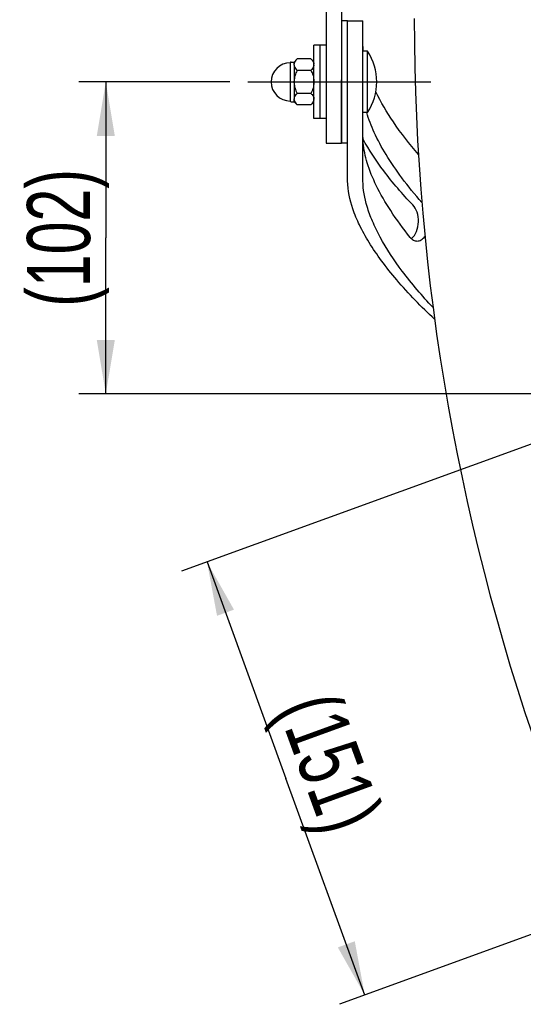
# Model space of a CAD drawing. Extents: x 0 to 594, y 0 to 420.
# Tile 46 of 64: x 437 to 465, y 111 to 166. Entities that reach past the tile are written whole.
import ezdxf

# ---------------------------------------------------------------- set-up
doc = ezdxf.new("R2010")
doc.units = 0
doc.header["$LTSCALE"] = 32.67
doc.linetypes.add('CENTER', pattern=[0.6, 0.375, -0.075, 0.075, -0.075])
doc.layers.get('0').update_dxf_attribs({"linetype": 'CONTINUOUS'})
for name, color, linetype in [('100317_DXF_AXIS', 7, 'CONTINUOUS'), ('100317_DXF_CONTINUOUS_LINE', 7, 'CONTINUOUS'), ('122260_DXF_CONTINUOUS_LINE', 7, 'CONTINUOUS'), ('126056_DXF_CONTINUOUS_LINE', 7, 'CONTINUOUS'), ('142473_DXF_CONTINUOUS_LINE', 7, 'CONTINUOUS'), ('142700_DXF_CONTINUOUS_LINE', 7, 'CONTINUOUS'), ('143004_DXF_CONTINUOUS_LINE', 7, 'CONTINUOUS'), ('143145_DXF_CONTINUOUS_LINE', 7, 'CONTINUOUS'), ('144354_DXF_CONTINUOUS_LINE', 7, 'CONTINUOUS'), ('PRX_3000-160_2D_DWG_DXF_BA', 7, 'CONTINUOUS')]:
    doc.layers.add(name, color=color, linetype=linetype)
doc.styles.get("Standard").update_dxf_attribs({"font": 'txt', "width": 0.7})
doc.dimstyles.new('DIMSTYLE_3', dxfattribs={"dimtxt": 3.5, "dimasz": 3, "dimexe": 1.5, "dimexo": 1, "dimgap": 0.875, "dimtad": 1, "dimdec": 0, "dimlfac": 5.882353, "dimtxsty": 'STANDARD', "dimblk": '_ARROW_FILLED', "dimblk1": '_ARROW_FILLED', "dimblk2": '_ARROW_FILLED', "dimcen": 0.09, "dimazin": 3, "dimtp": 0.5, "dimtm": 0.5, "dimtfac": 1, "dimtdec": 0, "dimtofl": 0, "dimtmove": 0, "dimatfit": 3, "dimtolj": 1})
doc.dimstyles.new('DIMSTYLE_4', dxfattribs={"dimtxt": 3.5, "dimasz": 3, "dimexe": 1.5, "dimexo": 1, "dimgap": 0.875, "dimtad": 1, "dimdec": 3, "dimlfac": 5.882353, "dimtxsty": 'STANDARD', "dimblk": '_ARROW_FILLED', "dimblk1": '_ARROW_FILLED', "dimblk2": '_ARROW_FILLED', "dimcen": 0.09, "dimazin": 3, "dimtp": 0.3, "dimtm": 0.3, "dimtfac": 1, "dimtdec": 0, "dimtofl": 0, "dimtmove": 0, "dimatfit": 3, "dimtolj": 1})
doc.dimstyles.new('DIMSTYLE_5', dxfattribs={"dimtxt": 3.5, "dimasz": 3, "dimexe": 1.5, "dimexo": 1, "dimgap": 0.875, "dimtad": 1, "dimdec": 0, "dimlfac": 5.882353, "dimtxsty": 'STANDARD', "dimblk": '_ARROW_FILLED', "dimblk1": '_ARROW_FILLED', "dimblk2": '_ARROW_FILLED', "dimcen": 0.09, "dimazin": 3, "dimtp": 1.2, "dimtm": 1.2, "dimtfac": 1, "dimtdec": 0, "dimtofl": 0, "dimtmove": 0, "dimatfit": 3, "dimtolj": 1})

# ---------------------------------------------------------------- blocks, each defined once
blk = doc.blocks.new('_ARROW_FILLED')
at = {"color": 0, "linetype": 'BYBLOCK'}
blk.add_solid([(0, 0), (-1, 0.167), (-1, -0.167)], dxfattribs=at)
blk = doc.blocks.new('*D4')
at = {"layer": 'PRX_3000-160_2D_DWG_DXF_BA', "color": 2, "linetype": 'CONTINUOUS'}
for p, q in [((471.713, 144.5), (445.585, 134.991)), ((446.994, 135.504), (451.374, 123.47)), ((455.754, 111.437), (451.374, 123.47)), ((466.046, 115.183), (454.344, 110.924))]:
    blk.add_line(p, q, dxfattribs=at)
at = {"layer": 'PRX_3000-160_2D_DWG_DXF_BA', "color": 2, "linetype": 'CONTINUOUS', "xscale": 3, "yscale": 3, "zscale": 3}
for p, rotation in [((446.994, 135.504), 110), ((455.754, 111.437), 290)]:
    blk.add_blockref('_ARROW_FILLED', p, dxfattribs=dict(at, rotation=rotation))
at = {"layer": 'PRX_3000-160_2D_DWG_DXF_BA', "color": 2, "linetype": 'CONTINUOUS', "insert": (455.485, 124.967), "char_height": 3.5, "width": 14.25, "attachment_point": 2, "rotation": 290}
blk.add_mtext('(151)', dxfattribs=at)
blk = doc.blocks.new('*D5')
at = {"layer": 'PRX_3000-160_2D_DWG_DXF_BA', "color": 2, "linetype": 'CONTINUOUS'}
for p, q in [((448.253, 162.182), (439.874, 162.182)), ((441.374, 162.182), (441.374, 153.512)), ((441.374, 144.842), (441.374, 153.512)), ((468.228, 144.842), (439.874, 144.842))]:
    blk.add_line(p, q, dxfattribs=at)
at = {"layer": 'PRX_3000-160_2D_DWG_DXF_BA', "color": 2, "linetype": 'CONTINUOUS', "xscale": 3, "yscale": 3, "zscale": 3}
for p, rotation in [((441.374, 162.182), 90), ((441.374, 144.842), 270)]:
    blk.add_blockref('_ARROW_FILLED', p, dxfattribs=dict(at, rotation=rotation))
at = {"layer": 'PRX_3000-160_2D_DWG_DXF_BA', "color": 2, "linetype": 'CONTINUOUS', "insert": (436.999, 153.512), "char_height": 3.5, "width": 15.75, "attachment_point": 2, "rotation": 90}
blk.add_mtext('(102)', dxfattribs=at)
blk = doc.blocks.new('*D6')
at = {"layer": 'PRX_3000-160_2D_DWG_DXF_BA', "color": 2, "linetype": 'CONTINUOUS'}
for p, q in [((455.973, 351.051), (512.083, 351.051)), ((510.583, 351.051), (510.583, 256.617)), ((510.583, 162.182), (510.583, 256.617)), ((496.543, 162.182), (512.083, 162.182))]:
    blk.add_line(p, q, dxfattribs=at)
at = {"layer": 'PRX_3000-160_2D_DWG_DXF_BA', "color": 2, "linetype": 'CONTINUOUS', "xscale": 3, "yscale": 3, "zscale": 3}
for p, rotation in [((510.583, 351.051), 90), ((510.583, 162.182), 270)]:
    blk.add_blockref('_ARROW_FILLED', p, dxfattribs=dict(at, rotation=rotation))
at = {"layer": 'PRX_3000-160_2D_DWG_DXF_BA', "color": 2, "linetype": 'CONTINUOUS', "insert": (506.208, 256.617), "char_height": 3.5, "width": 16.5, "attachment_point": 2, "rotation": 90}
blk.add_mtext('(1111)', dxfattribs=at)

msp = doc.modelspace()

# ---------------------------------------------------------------- linework, layer by layer
at = {"layer": '100317_DXF_AXIS', "color": 7, "linetype": 'CENTER'}
msp.add_line((449.25251, 162.18243), (459.41751, 162.18243), dxfattribs=at)
at = {"layer": '100317_DXF_CONTINUOUS_LINE', "color": 7, "linetype": 'CONTINUOUS'}
for p, q in [((455.90751, 163.88243), (455.65251, 163.88243)), ((455.90751, 160.48243), (455.90751, 163.88243)), ((455.90751, 160.48243), (455.65251, 160.48243))]:
    msp.add_line(p, q, dxfattribs=at)
msp.add_arc((453.32917, 162.18243), 3.08833, 326.601512, 33.398488, dxfattribs=at)
at = {"layer": '122260_DXF_CONTINUOUS_LINE', "color": 7, "linetype": 'CONTINUOUS'}
for p, q in [((453.61251, 164.22243), (453.27251, 164.22243)), ((453.27251, 160.14243), (453.27251, 164.22243)), ((453.61251, 160.14243), (453.27251, 160.14243))]:
    msp.add_line(p, q, dxfattribs=at)
at = {"layer": '126056_DXF_CONTINUOUS_LINE', "color": 7, "linetype": 'CONTINUOUS'}
msp.add_arc((582.46502, 165.69648), 123.96502, 180, 200, dxfattribs=at)
at = {"layer": '142473_DXF_CONTINUOUS_LINE', "color": 7, "linetype": 'CONTINUOUS'}
for p, q in [((454.80251, 165.58243), (455.65251, 165.58243)), ((454.80251, 156.68112), (454.80251, 165.58243)), ((455.65251, 156.68112), (455.65251, 165.58243)), ((455.67301, 163.88283), (455.67284, 163.88458)), ((455.67383, 163.88243), (455.67369, 163.88417))]:
    msp.add_line(p, q, dxfattribs=at)
for points, knots in [([(455.67284, 163.88458), (455.66946, 163.91863), (455.65784, 164.05138), (455.65251, 164.18471), (455.65251, 164.28375)], [0, 0, 0, 0, 0.25676102, 1, 1, 1, 1]), ([(458.7294, 158.15604), (458.23614, 158.7306), (457.37055, 159.83973), (456.64709, 161.05007), (456.36656, 161.63296)], [0, 0, 0, 0, 0.53930016, 1, 1, 1, 1]), ([(458.92072, 155.48947), (458.53569, 155.92717), (457.83248, 156.78552), (456.94388, 158.08213), (456.28257, 159.2994), (455.97186, 160.10242), (455.86223, 160.48299)], [0, 0, 0, 0, 0.29657344, 0.56385705, 0.79850923, 1, 1, 1, 1]), ([(455.66658, 158.79693), (455.66466, 158.81998), (455.65746, 158.93468), (455.65553, 159.04962), (455.65441, 159.14138)], [0, 0, 0, 0, 0.20129332, 1, 1, 1, 1]), ([(458.41569, 155.34884), (457.84492, 155.94896), (456.84103, 157.10891), (455.98895, 158.38921), (455.65643, 159.00837)], [0, 0, 0, 0, 0.54095486, 1, 1, 1, 1]), ([(458.27793, 153.54232), (457.89285, 154.02022), (457.20862, 154.94626), (456.39862, 156.3343), (455.87476, 157.60157), (455.69789, 158.42104), (455.66658, 158.79693)], [0, 0, 0, 0, 0.30992248, 0.58038494, 0.80952925, 1, 1, 1, 1]), ([(459.63128, 148.99158), (458.89132, 149.68108), (457.8656, 150.73236), (456.69568, 152.19994), (456.00245, 153.21886), (455.46522, 154.18379), (454.99076, 155.30452), (454.80251, 156.15424), (454.80251, 156.68112)], [0, 0, 0, 0, 0.32699982, 0.4734262, 0.60635113, 0.72507338, 0.82965282, 1, 1, 1, 1]), ([(459.54345, 149.65064), (458.93949, 150.28988), (457.87253, 151.53203), (456.78403, 153.16949), (456.18055, 154.40102), (455.79943, 155.42831), (455.65251, 156.1996), (455.65251, 156.68112)], [0, 0, 0, 0, 0.32215923, 0.59858571, 0.71755672, 0.82360742, 1, 1, 1, 1]), ([(458.34145, 153.4734), (458.46685, 153.5754), (458.66458, 153.8784), (458.76534, 154.40235), (458.69175, 154.92711), (458.52494, 155.23397), (458.41569, 155.34884)], [0, 0, 0, 0, 0.23678676, 0.50620705, 0.76777748, 1, 1, 1, 1]), ([(458.27793, 153.54232), (458.3263, 153.4823), (458.43608, 153.38025), (458.5833, 153.33932), (458.65176, 153.33932)], [0, 0, 0, 0, 0.52966131, 1, 1, 1, 1]), ([(458.65176, 153.33932), (458.73124, 153.33932), (458.90766, 153.39582), (459.03525, 153.52361), (459.09295, 153.60045)], [0, 0, 0, 0, 0.45273009, 1, 1, 1, 1])]:
    msp.add_open_spline(points, degree=3, knots=knots, dxfattribs=at)
at = {"layer": '142700_DXF_CONTINUOUS_LINE', "color": 7, "linetype": 'CONTINUOUS'}
for p, q in [((453.61251, 178.40535), (453.61251, 158.78024)), ((454.46251, 178.40535), (454.46251, 158.78024)), ((453.61251, 158.78024), (454.46251, 158.78024))]:
    msp.add_line(p, q, dxfattribs=at)
at = {"layer": '143004_DXF_CONTINUOUS_LINE', "color": 7, "linetype": 'CONTINUOUS'}
for p, q in [((451.61501, 163.24493), (451.61501, 161.11993)), ((451.65751, 163.28743), (451.82751, 163.28743)), ((451.82751, 163.28838), (451.99751, 163.45838)), ((451.82751, 163.16224), (451.82751, 163.28837)), ((451.82751, 163.11655), (451.82751, 163.16224)), ((451.82751, 163.11655), (451.82751, 162.22812)), ((452.76251, 163.45838), (451.99751, 163.45838)), ((452.76251, 163.45838), (452.93251, 163.28838)), ((452.76251, 162.82041), (451.99751, 162.82041)), ((451.82751, 162.13675), (451.82751, 162.22812)), ((451.82751, 162.13675), (451.82751, 161.24832)), ((452.76251, 161.54446), (451.99751, 161.54446)), ((451.65751, 161.07743), (451.82751, 161.07743)), ((451.82751, 161.20263), (451.82751, 161.24832)), ((451.82751, 161.0765), (451.82751, 161.20263)), ((451.82751, 161.07649), (451.99751, 160.90649)), ((452.76251, 160.90649), (451.99751, 160.90649)), ((452.76251, 160.90649), (452.93251, 161.07649))]:
    msp.add_line(p, q, dxfattribs=at)
for centre, radius, start, end in [((451.61501, 162.18243), 1.0625, 90, 270), ((451.65751, 163.24493), 0.0425, 90, 180), ((451.65751, 161.11993), 0.0425, 180, 270)]:
    msp.add_arc(centre, radius, start, end, dxfattribs=at)
for points, knots in [([(451.99751, 163.45838), (451.97498, 163.43586), (451.92343, 163.38001), (451.85667, 163.28432), (451.83079, 163.202), (451.82751, 163.16224)], [0, 0, 0, 0, 0.27499509, 0.65553046, 1, 1, 1, 1]), ([(451.82751, 163.11655), (451.82967, 163.09032), (451.84538, 163.02231), (451.90428, 162.92064), (451.96424, 162.85367), (451.99751, 162.82041)], [0, 0, 0, 0, 0.22704493, 0.59410653, 1, 1, 1, 1]), ([(452.76251, 163.45838), (452.78503, 163.43586), (452.83658, 163.38001), (452.90335, 163.28432), (452.92922, 163.202), (452.93251, 163.16224)], [0, 0, 0, 0, 0.27499509, 0.65553046, 1, 1, 1, 1]), ([(452.93251, 163.11655), (452.93034, 163.09032), (452.91463, 163.02231), (452.85573, 162.92064), (452.79577, 162.85367), (452.76251, 162.82041)], [0, 0, 0, 0, 0.22704493, 0.59410653, 1, 1, 1, 1]), ([(451.99751, 162.82041), (451.95129, 162.72797), (451.87031, 162.53691), (451.83177, 162.33125), (451.82751, 162.22812)], [0, 0, 0, 0, 0.50033589, 1, 1, 1, 1]), ([(452.76251, 162.82041), (452.80873, 162.72797), (452.8897, 162.53691), (452.92825, 162.33125), (452.93251, 162.22812)], [0, 0, 0, 0, 0.50033589, 1, 1, 1, 1]), ([(451.82751, 162.13675), (451.83177, 162.03362), (451.87031, 161.82796), (451.95129, 161.6369), (451.99751, 161.54446)], [0, 0, 0, 0, 0.49966531, 1, 1, 1, 1]), ([(452.93251, 162.13675), (452.92825, 162.03362), (452.8897, 161.82796), (452.80873, 161.6369), (452.76251, 161.54446)], [0, 0, 0, 0, 0.49966531, 1, 1, 1, 1]), ([(451.99751, 161.54446), (451.97498, 161.52194), (451.92343, 161.46609), (451.85667, 161.3704), (451.83079, 161.28808), (451.82751, 161.24832)], [0, 0, 0, 0, 0.27499509, 0.65553046, 1, 1, 1, 1]), ([(452.76251, 161.54446), (452.78503, 161.52194), (452.83658, 161.46609), (452.90335, 161.3704), (452.92922, 161.28808), (452.93251, 161.24832)], [0, 0, 0, 0, 0.27499509, 0.65553046, 1, 1, 1, 1]), ([(451.82751, 161.20263), (451.82967, 161.17641), (451.84538, 161.1084), (451.90428, 161.00672), (451.96424, 160.93976), (451.99751, 160.90649)], [0, 0, 0, 0, 0.22704493, 0.59410653, 1, 1, 1, 1]), ([(452.93251, 161.20263), (452.93034, 161.17641), (452.91463, 161.1084), (452.85573, 161.00672), (452.79577, 160.93976), (452.76251, 160.90649)], [0, 0, 0, 0, 0.22704493, 0.59410653, 1, 1, 1, 1])]:
    msp.add_open_spline(points, degree=3, knots=knots, dxfattribs=at)
at = {"layer": '143145_DXF_CONTINUOUS_LINE', "color": 7, "linetype": 'CONTINUOUS'}
for p, q in [((453.27251, 164.22243), (452.93251, 164.22243)), ((452.93251, 160.14243), (452.93251, 164.22243)), ((453.27251, 160.14243), (453.27251, 164.22243)), ((453.27251, 160.14243), (452.93251, 160.14243))]:
    msp.add_line(p, q, dxfattribs=at)
at = {"layer": '144354_DXF_CONTINUOUS_LINE', "color": 7, "linetype": 'CONTINUOUS'}
for p, q in [((454.80251, 165.58243), (454.46251, 165.58243)), ((454.80251, 159.14138), (454.80251, 165.58243)), ((454.46251, 158.80838), (454.46251, 162.30465)), ((454.80251, 158.78243), (454.46251, 158.78243))]:
    msp.add_line(p, q, dxfattribs=at)

# ---------------------------------------------------------------- dimensions: what is measured, and where the dimension line sits
at = {"layer": 'PRX_3000-160_2D_DWG_DXF_BA', "color": 2, "linetype": 'CONTINUOUS'}
for base, p1, p2, angle, dimstyle, picture, middle in [((510.58258, 351.05078), (495.54251, 162.18243), (454.97251, 351.05078), 90, 'DIMSTYLE_5', '*D6', (507.95758, 256.61661)), ((441.37415, 144.84243), (449.25251, 162.18243), (469.22751, 144.84243), 270, 'DIMSTYLE_4', '*D5', (438.74915, 153.51243)), ((446.99439, 135.50364), (466.98527, 115.52495), (472.65251, 144.84243), 110, 'DIMSTYLE_3', '*D4', (453.84084, 124.36816))]:
    dim = msp.add_linear_dim(base=base, p1=p1, p2=p2, angle=angle, text='(<>)', dimstyle=dimstyle, override={"dimtad": 0, "dimtih": 1, "dimtoh": 1}, dxfattribs=at)
    dim.commit()
    dim.dimension.update_dxf_attribs({"geometry": picture, "text_midpoint": middle, "dimtype": 160})

doc.saveas('drawing.dxf')
